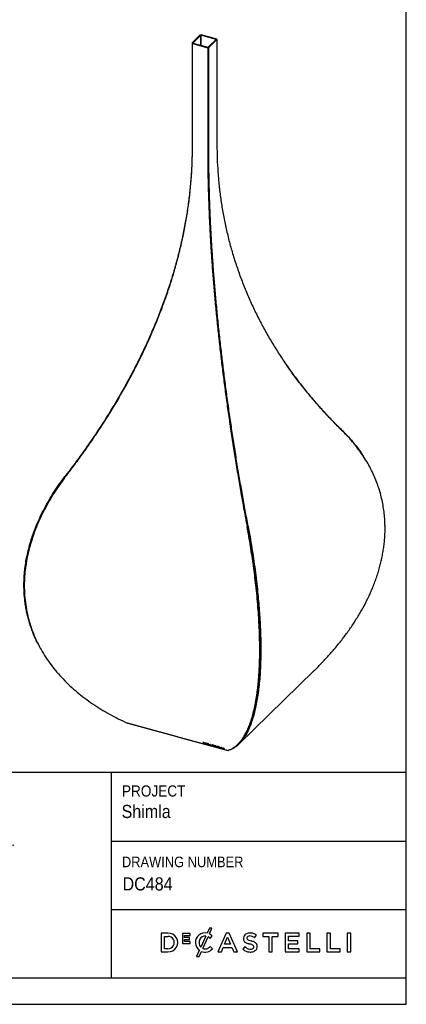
# Model space of a CAD drawing. Header units: millimetres. Extents: x 100 to 8276, y 196 to 5919.
# Tile 3 of 4: x 6813 to 8276, y 196 to 3922. Entities that reach past the tile are written whole.
import ezdxf

# ---------------------------------------------------------------- set-up
doc = ezdxf.new("R2010")
doc.units = ezdxf.units.MM
doc.header["$LTSCALE"] = 20
doc.linetypes.add('SLD-Solido', pattern=[0])
doc.layers.add('NOTE', color=3, linetype='SLD-Solido')
doc.layers.add('SCHIZZI', color=9, linetype='Continuous')
doc.styles.add('SLDTEXTSTYLE0', font='Gothic.ttf', dxfattribs={"width": 0.913})
doc.styles.add('SLDTEXTSTYLE1', font='romans__.ttf', dxfattribs={"width": 0.893})

msp = doc.modelspace()

# ---------------------------------------------------------------- linework, layer by layer
for p, q in [((7495.73, 3864.57), (7464.92, 3834.51)), ((7498.38, 3863.85), (7467.58, 3833.79)), ((7495.73, 3864.57), (7498.38, 3863.85)), ((7498.38, 3863.85), (7499.78, 3865.22)), ((7498.38, 3863.85), (7498.38, 3825.42)), ((7556.75, 3847.99), (7498.38, 3863.85)), ((7498.38, 3825.42), (7498.38, 3863.85)), ((7558.15, 3849.35), (7499.78, 3865.22)), ((7525.95, 3817.92), (7556.75, 3847.99)), ((7528.6, 3817.2), (7559.4, 3847.27)), ((7558.15, 3849.35), (7556.75, 3847.99)), ((7556.75, 3847.99), (7559.4, 3847.27)), ((7556.75, 3847.99), (7556.75, 3847.99)), ((7558.15, 3847.61), (7558.15, 3849.35)), ((7559.4, 3847.27), (7559.4, 3474.94)), ((7464.92, 3834.51), (7464.92, 3462.18)), ((7467.58, 3833.79), (7464.92, 3834.51)), ((7466.18, 3832.42), (7467.58, 3833.79)), ((7466.18, 3832.42), (7524.55, 3816.56)), ((7466.18, 3460.1), (7466.18, 3832.42)), ((7467.58, 3833.79), (7525.95, 3817.92)), ((7525.95, 3817.92), (7524.55, 3816.56)), ((7524.55, 3816.56), (7524.55, 3444.23)), ((7525.95, 3817.92), (7525.95, 3445.6)), ((7528.6, 3817.2), (7525.95, 3817.92)), ((7528.6, 3444.88), (7528.6, 3817.2)), ((8040.28, 2360.03), (8040.31, 2360)), ((8040.34, 2359.98), (8040.31, 2360)), ((6983.99, 2194.06), (6984.02, 2194.09)), ((6984.05, 2194.12), (6984.02, 2194.09)), ((6985.27, 2192), (6985.25, 2191.97)), ((6985.27, 2192), (6985.3, 2192.04)), ((7673.22, 2005.07), (7673.23, 2005.03)), ((7673.24, 2004.99), (7673.23, 2005.03)), ((7674.59, 2004.73), (7674.6, 2004.68)), ((7675.16, 2004.77), (7675.15, 2004.81)), ((7677.29, 2005.67), (7677.28, 2005.72)), ((7677.29, 2005.67), (7677.29, 2005.63)), ((8195.46, 2006.13), (8194.65, 2006.35)), ((6828.87, 1790.82), (6830.16, 1790.47)), ((6828.9, 1792.53), (6830.24, 1792.17)), ((6830.13, 1788.73), (6831.13, 1789.71)), ((7721.19, 1548.28), (7722.59, 1549.65)), ((7721.19, 1546.55), (7722.59, 1547.92)), ((7725.24, 1548.93), (7722.59, 1549.65)), ((7725.25, 1547.2), (7722.6, 1547.92)), ((7642.48, 1181.09), (7927.55, 1459.33)), ((7410.49, 1208.7), (7220.46, 1260.34)), ((7222.24, 1259.65), (7222.24, 1259.86)), ((7222.24, 1259.65), (7601.66, 1156.53)), ((7410.49, 1208.7), (7600.52, 1157.05)), ((7508.49, 1186.74), (7505.58, 1187.53)), ((7506.27, 1187.34), (7508.63, 1185.45)), ((7507.59, 1186.98), (7507.5, 1186.71)), ((7508.98, 1186.31), (7507.5, 1186.71)), ((7508.63, 1185.45), (7508.48, 1185.01)), ((7508.48, 1185.01), (7511.39, 1184.22)), ((7508.63, 1185.45), (7509.07, 1185.34)), ((7509.42, 1185.04), (7510.9, 1184.63)), ((7512.76, 1184.45), (7512.9, 1184.84)), ((7517.79, 1184.2), (7514.54, 1185.08)), ((7515.23, 1184.89), (7516.27, 1184.06)), ((7515.86, 1184.72), (7515.79, 1184.55)), ((7515.79, 1184.55), (7518.11, 1183.92)), ((7518.15, 1183.71), (7516.12, 1184.26)), ((7516.27, 1184.06), (7516.14, 1183.67)), ((7516.14, 1183.67), (7519.43, 1182.78)), ((7516.27, 1184.06), (7516.44, 1184.01)), ((7516.49, 1184.16), (7516.43, 1183.98)), ((7516.43, 1183.98), (7518.47, 1183.43)), ((7519.11, 1183.05), (7516.77, 1183.69)), ((7521.55, 1182.72), (7521.56, 1182.71)), ((7522.82, 1182.62), (7522.7, 1182.27)), ((7524.08, 1180.34), (7525.16, 1180.05)), ((7524.44, 1181.28), (7524.29, 1180.84)), ((7524.89, 1182.34), (7524.78, 1182.03)), ((7526.14, 1182.42), (7525.07, 1182.71)), ((7525.32, 1180.53), (7525.16, 1180.05)), ((7525.32, 1180.53), (7525.48, 1180.9)), ((7525.48, 1180.9), (7525.33, 1180.45)), ((7525.58, 1181.12), (7525.43, 1180.7)), ((7525.58, 1181.12), (7525.95, 1182)), ((7525.93, 1181.93), (7525.84, 1181.68)), ((7526.04, 1182.22), (7525.94, 1181.94)), ((7526.04, 1182.22), (7526.13, 1182.43)), ((7527.05, 1181.57), (7526.93, 1181.23)), ((7532.45, 1178.98), (7532.29, 1178.53)), ((7532.29, 1178.53), (7533.76, 1178.13)), ((7532.81, 1180.14), (7532.45, 1178.98)), ((7532.45, 1178.98), (7533.89, 1178.59)), ((7534.1, 1179.79), (7532.8, 1180.14)), ((7533.95, 1178.77), (7533.86, 1178.51)), ((7533.86, 1178.51), (7537.45, 1177.54)), ((7533.91, 1178.78), (7536.44, 1178.09)), ((7534.19, 1179.72), (7534.08, 1179.4)), ((7534.68, 1179.47), (7534.19, 1179.72)), ((7536.56, 1178.43), (7536.44, 1178.09)), ((7536.5, 1178.25), (7537.27, 1178.04)), ((7537.57, 1177.88), (7537.45, 1177.54)), ((7539.04, 1177.08), (7538.92, 1176.73)), ((7538.92, 1176.73), (7540.44, 1176.32)), ((7542.33, 1177.5), (7542.22, 1177.17)), ((7546.55, 1175.04), (7546.7, 1175.46)), ((7554.59, 1174.21), (7548.27, 1175.93)), ((7548.86, 1175.77), (7548.76, 1175.49)), ((7548.76, 1175.49), (7551.2, 1174.82)), ((7551.3, 1175.1), (7551.2, 1174.82)), ((7551.39, 1175.08), (7553.76, 1173.19)), ((7552.74, 1174.71), (7552.64, 1174.43)), ((7552.64, 1174.43), (7555.08, 1173.77)), ((7553.76, 1173.19), (7553.6, 1172.74)), ((7553.6, 1172.74), (7555.04, 1172.35)), ((7553.76, 1173.19), (7554.2, 1173.07)), ((7563.38, 1171.82), (7557.59, 1173.39)), ((7558.28, 1173.21), (7560.64, 1171.32)), ((7559.59, 1172.85), (7559.5, 1172.58)), ((7559.5, 1172.58), (7563.85, 1171.4)), ((7564.07, 1170.9), (7560.21, 1171.95)), ((7560.64, 1171.32), (7560.49, 1170.87)), ((7560.49, 1170.87), (7566.33, 1169.28)), ((7560.64, 1171.32), (7561.08, 1171.2)), ((7560.78, 1171.8), (7560.69, 1171.53)), ((7560.69, 1171.53), (7564.55, 1170.49)), ((7565.84, 1169.7), (7561.44, 1170.89)), ((7568.04, 1170.55), (7566.61, 1170.94)), ((7567.29, 1170.75), (7569.66, 1168.87)), ((7569.66, 1168.87), (7569.5, 1168.42)), ((7569.5, 1168.42), (7574.98, 1166.93)), ((7569.66, 1168.87), (7570.09, 1168.75)), ((7574.49, 1167.35), (7570.44, 1168.45)), ((7576.49, 1168.25), (7575.07, 1168.64)), ((7575.75, 1168.46), (7578.11, 1166.57)), ((7578.11, 1166.57), (7577.96, 1166.12)), ((7577.96, 1166.12), (7583.44, 1164.63)), ((7578.11, 1166.57), (7578.55, 1166.45)), ((7582.95, 1165.05), (7578.9, 1166.15)), ((7585.03, 1165.93), (7583.6, 1166.32)), ((7584.28, 1166.14), (7586.65, 1164.25)), ((7586.65, 1164.25), (7586.49, 1163.8)), ((7586.49, 1163.8), (7587.92, 1163.41)), ((7586.65, 1164.25), (7587.08, 1164.13)), ((7601.66, 1156.53), (7603.26, 1158.1)), ((7601.66, 1156.53), (7601.66, 1157.49)), ((7638.38, 1180.39), (7639.77, 1181.76))]:
    msp.add_line(p, q)
at = {"flags": 128}
for points in [[(7512.58, 1184.74), (7512.58, 1184.74), (7512.57, 1184.74), (7512.57, 1184.75), (7512.57, 1184.75), (7512.57, 1184.75), (7512.57, 1184.75), (7512.57, 1184.75), (7512.57, 1184.75)], [(7514.07, 1184.34), (7514.06, 1184.34), (7514.06, 1184.35), (7514.06, 1184.35), (7514.06, 1184.35), (7514.06, 1184.35), (7514.06, 1184.35), (7514.06, 1184.35), (7514.06, 1184.35)], [(7521.42, 1182.35), (7521.42, 1182.34), (7521.42, 1182.34), (7521.42, 1182.34), (7521.42, 1182.34), (7521.42, 1182.34), (7521.42, 1182.34), (7521.42, 1182.34), (7521.42, 1182.34)], [(7522.9, 1181.95), (7522.9, 1181.95), (7522.91, 1181.94), (7522.91, 1181.94), (7522.91, 1181.94), (7522.91, 1181.94), (7522.91, 1181.94), (7522.91, 1181.94), (7522.91, 1181.94)], [(7540.89, 1177.44), (7540.89, 1177.44), (7540.89, 1177.44), (7540.89, 1177.44), (7540.89, 1177.44), (7540.89, 1177.44), (7540.89, 1177.44), (7540.89, 1177.43), (7540.89, 1177.43)], [(7542.28, 1177.08), (7542.28, 1177.09), (7542.28, 1177.09), (7542.28, 1177.09), (7542.28, 1177.09), (7542.27, 1177.09), (7542.27, 1177.09), (7542.27, 1177.09), (7542.27, 1177.09)], [(7546.49, 1175.14), (7546.49, 1175.14), (7546.49, 1175.14), (7546.49, 1175.14), (7546.49, 1175.14), (7546.49, 1175.13), (7546.49, 1175.13), (7546.49, 1175.13), (7546.5, 1175.13)], [(7547.88, 1174.79), (7547.87, 1174.79), (7547.87, 1174.79), (7547.87, 1174.79), (7547.87, 1174.79), (7547.87, 1174.79), (7547.87, 1174.79), (7547.87, 1174.79), (7547.87, 1174.79)]]:
    msp.add_lwpolyline(points, dxfattribs=at)
for centre, radius, start, end in [((7635.76, 1334.05), 195.99, 228.38116, 229.50287), ((7637.19, 1333.66), 195.99, 228.57001, 229.31404), ((7645.34, 1332.35), 196.97, 228.39034, 229.0106), ((7646.62, 1332.48), 197.49, 228.51186, 228.63748), ((7645.95, 1331.72), 196.47, 228.75894, 228.8894), ((7649.27, 1332.24), 198, 228.39098, 228.51187), ((7648.32, 1331.55), 196.98, 228.63748, 228.75894), ((7647.96, 1330.7), 195.96, 228.8894, 229.01124), ((7679.69, 1323.86), 197.88, 228.38325, 228.57395), ((7680.63, 1321.49), 195.61, 228.57254, 229.50354), ((7682.07, 1321.1), 195.61, 228.57254, 229.50354), ((7686.01, 1322.15), 197.88, 228.38325, 228.57395), ((7687.77, 1319.91), 195.99, 228.38106, 229.50287), ((7689.83, 1320.24), 196.95, 228.56765, 228.8443), ((7688.59, 1318.82), 195.06, 229.02992, 229.31806), ((7694.81, 1319.77), 197.9, 228.38315, 228.56772), ((7693.07, 1318.48), 196.01, 228.84437, 229.03), ((7692.39, 1316.91), 194.13, 229.31814, 229.50496), ((7696.78, 1317.46), 195.99, 228.38116, 229.50287), ((7698.46, 1317.36), 196.37, 228.38182, 229.31349), ((7701.05, 1314.56), 194.13, 229.31492, 229.50496), ((7705.24, 1315.16), 195.99, 228.38116, 229.50287), ((7706.92, 1315.06), 196.37, 228.38182, 229.31349), ((7709.5, 1312.27), 194.13, 229.31492, 229.50496), ((7713.77, 1312.84), 195.99, 228.38106, 229.50287), ((7715.2, 1312.46), 195.99, 228.38106, 229.50287)]:
    msp.add_arc(centre, radius, start, end)
for centre, major_axis, ratio, start_param, end_param in [((7350.53, 2214.31), (971.77, 1621.82), 0.4435823, 4.8477638, 4.848824), ((7370.11, 2233.42), (1216.03, -118.7), 0.1652089, 5.4733549, 5.474415), ((7654.22, 1547.25), (981.43, 1631.33), 0.4402971, 1.683847, 1.6849072), ((7253.48, 2214.85), (1732.04, 465.19), 0.1757735, 4.418571, 4.4196311), ((7290.58, 2204.77), (1677.48, -1237.44), 0.2915915, 4.6525955, 4.6536557), ((8141.2, 1973.58), (1713.86, 471.21), 0.175688, 4.4157664, 4.4168266), ((8178.3, 1963.5), (1696.23, -1242.18), 0.2889483, 4.6530563, 4.6541164), ((8178.3, 1963.5), (1690.84, -1238.23), 0.2889483, 4.653483, 4.6540843), ((6882.09, 1757.1), (978.41, 1626.24), 0.4402653, 4.8466593, 4.8477229), ((6901.67, 1776.21), (1208.92, -126.75), 0.1600182, 5.4785017, 5.4795619), ((6882.09, 1757.1), (981.53, 1631.43), 0.4402653, 4.8466272, 4.8476874), ((7828.96, 2058.45), (312.06, 892.74), 0.0111915, 3.3268357, 3.3298999), ((7828.95, 2058.45), (312.11, 892.72), 0.0115164, 3.3315305, 3.3370868), ((7828.96, 2058.44), (312.04, 892.74), 0.0111062, 3.338571, 3.3410344), ((7830.03, 2058.15), (312.11, 892.72), 0.0115475, 3.3268617, 3.3293735), ((7830.04, 2058.15), (312.06, 892.74), 0.0111967, 3.3308371, 3.3366933), ((7830.04, 2058.15), (312, 892.75), 0.0108453, 3.3381961, 3.3410153), ((7859.69, 2050.09), (1171.46, -562.08), 0.7148976, 4.7707642, 4.7707969), ((7823.41, 2059.95), (390.77, 869.62), 0.376051, 3.3945733, 3.3958428), ((7861.85, 2049.51), (1177.12, -562.03), 0.7121713, 4.7678215, 4.7678511), ((7822.82, 2060.11), (478.8, 836.88), 0.569641, 3.4780147, 3.4780443), ((7855.04, 2051.36), (1102.65, -566.14), 0.7485232, 4.7990106, 4.8001281), ((7826.73, 2059.05), (421, 859.33), 0.4594111, 3.4181035, 3.4181361), ((7837.26, 2056.19), (309.42, 893.46), 0.005494, 2.9457692, 2.9551558), ((7838.87, 2055.75), (307.9, 893.87), 0.0151534, 2.9535611, 2.9557886), ((7838.81, 2055.77), (308.25, 893.77), 0.0129236, 2.94836, 2.9518877), ((7855.42, 2051.25), (86.09, 945.01), 0.781249, 2.810608, 2.8141357), ((7856.65, 2050.92), (94.55, 943.79), 0.773609, 2.8168772, 2.8169057), ((7856.94, 2050.84), (81.79, 945.6), 0.7849164, 2.8042716, 2.8136297), ((7855.21, 2051.31), (97.18, 943.4), 0.7711188, 2.8266254, 2.828853), ((7841.3, 2055.09), (383.74, 871.88), 0.3531238, 3.3828379, 3.3840672), ((7869.17, 2047.52), (1208.29, -562.4), 0.6973025, 4.7659265, 4.7659572), ((7872.92, 2046.5), (1312.09, -570.07), 0.6502651, 4.7431107, 4.7431403), ((7883.68, 2043.57), (1412.16, -583.92), 0.6091223, 4.7247739, 4.7248024), ((7844.96, 2054.1), (354.14, 880.92), 0.2378839, 3.3632811, 3.3645811), ((7884.3, 2043.41), (1342.67, -573.77), 0.6372398, 4.7326098, 4.7326375), ((7331.22, 2195.47), (-772.81, 1053.02), 0.4673811, 2.4396079, 2.4408275)]:
    msp.add_ellipse(centre, major_axis=major_axis, ratio=ratio, start_param=start_param, end_param=end_param)
for points, knots in [([(7559.4, 3474.89), (7559.29, 3457.65), (7559.06, 3423.18), (7560.95, 3371.84), (7564.49, 3320.7), (7569.84, 3269.82), (7576.97, 3219.25), (7585.93, 3168.74), (7596.76, 3118.36), (7609.48, 3068.16), (7624.01, 3018.48), (7640.33, 2969.35), (7658.43, 2920.84), (7678.23, 2873.05), (7699.71, 2826.04), (7722.81, 2779.82), (7747.54, 2734.35), (7773.87, 2689.65), (7801.76, 2645.77), (7831.29, 2602.51), (7862.45, 2559.93), (7895.24, 2518.04), (7929.43, 2477.07), (7965.04, 2437.05), (8001.89, 2397.89), (8027.49, 2372.65), (8040.28, 2360.03)], [0, 0, 0, 0, 0.03995231, 0.07991402, 0.11986639, 0.16015881, 0.20046078, 0.24075344, 0.28209598, 0.32344845, 0.36479143, 0.40648002, 0.44817819, 0.48986736, 0.53165668, 0.57345488, 0.61524485, 0.65733431, 0.69943197, 0.74152211, 0.78447006, 0.82742578, 0.87037444, 0.91358041, 0.95679337, 1, 1, 1, 1]), ([(7464.93, 3462.13), (7465.04, 3444.93), (7465.27, 3410.53), (7463.38, 3358.59), (7459.84, 3306.32), (7454.49, 3253.74), (7447.36, 3200.9), (7438.4, 3147.54), (7427.57, 3093.71), (7414.85, 3039.46), (7400.32, 2985.15), (7384, 2930.82), (7365.9, 2876.54), (7346.1, 2822.45), (7324.62, 2768.6), (7301.52, 2715.02), (7276.79, 2661.67), (7250.46, 2608.6), (7222.57, 2555.83), (7193.04, 2503.17), (7161.87, 2450.66), (7129.09, 2398.33), (7094.9, 2346.47), (7059.29, 2295.11), (7022.44, 2244.21), (6996.84, 2210.82), (6984.05, 2194.12)], [0, 0, 0, 0, 0.0399523, 0.079914, 0.1198664, 0.1601588, 0.2004608, 0.2407534, 0.282096, 0.3234485, 0.3647914, 0.40648, 0.4481782, 0.4898674, 0.5316567, 0.5734549, 0.6152448, 0.6573343, 0.699432, 0.7415221, 0.7844701, 0.8274258, 0.8703744, 0.9135804, 0.9567934, 1, 1, 1, 1]), ([(6985.3, 2192.04), (6997.29, 2207.68), (7021.29, 2238.96), (7055.93, 2286.58), (7089.6, 2334.79), (7122.15, 2383.62), (7153.55, 2433.05), (7183.89, 2483.26), (7213.08, 2534.24), (7241.05, 2585.97), (7267.66, 2638.26), (7292.84, 2691.06), (7316.53, 2744.36), (7338.58, 2797.84), (7358.95, 2851.48), (7377.62, 2905.22), (7394.66, 2959.31), (7410, 3013.71), (7423.6, 3068.38), (7435.49, 3123.59), (7445.58, 3179.32), (7453.78, 3235.49), (7460.03, 3291.73), (7464.21, 3347.98), (7466.51, 3404.21), (7466.29, 3441.43), (7466.18, 3460.04)], [0, 0, 0, 0, 0.040481, 0.0809672, 0.1214477, 0.1621356, 0.2028295, 0.2435169, 0.2849181, 0.3263264, 0.367727, 0.4094076, 0.4510962, 0.4927761, 0.5341225, 0.5754776, 0.6168234, 0.6585057, 0.7001976, 0.7418793, 0.7846878, 0.8275074, 0.8703156, 0.9135398, 0.9567759, 1, 1, 1, 1]), ([(7524.55, 3444.18), (7524.51, 3427.02), (7524.44, 3392.7), (7525.03, 3340.09), (7526.12, 3286.56), (7527.78, 3232.07), (7529.98, 3176.7), (7532.75, 3120.15), (7536.1, 3062.46), (7540.03, 3003.69), (7544.52, 2944.21), (7549.57, 2884.08), (7555.16, 2823.36), (7561.29, 2762.22), (7567.93, 2700.72), (7575.07, 2638.93), (7582.72, 2576.78), (7590.86, 2514.34), (7599.48, 2451.64), (7608.61, 2388.48), (7618.24, 2324.88), (7628.38, 2260.89), (7638.95, 2196.86), (7649.96, 2132.83), (7661.35, 2068.82), (7669.26, 2026.32), (7673.22, 2005.07)], [0, 0, 0, 0, 0.0399523, 0.079914, 0.1198664, 0.1601588, 0.2004608, 0.2407534, 0.282096, 0.3234485, 0.3647914, 0.40648, 0.4481782, 0.4898674, 0.5316567, 0.5734549, 0.6152448, 0.6573343, 0.699432, 0.7415221, 0.7844701, 0.8274258, 0.8703744, 0.9135804, 0.9567934, 1, 1, 1, 1]), ([(7525.95, 3445.57), (7525.91, 3428.41), (7525.84, 3394.07), (7526.43, 3341.44), (7527.52, 3287.89), (7529.18, 3233.37), (7531.39, 3177.97), (7534.17, 3121.4), (7537.52, 3063.7), (7541.46, 3004.9), (7545.96, 2945.39), (7551.02, 2885.24), (7556.63, 2824.49), (7562.76, 2763.35), (7569.41, 2701.87), (7576.56, 2640.1), (7584.22, 2577.99), (7592.37, 2515.58), (7601, 2452.92), (7610.14, 2389.79), (7619.79, 2326.22), (7629.93, 2262.27), (7640.52, 2198.28), (7651.54, 2134.29), (7662.95, 2070.31), (7670.87, 2027.84), (7674.83, 2006.6)], [0, 0, 0, 0, 0.03997158, 0.07995257, 0.11992421, 0.160236, 0.20055734, 0.24086937, 0.28223157, 0.32360371, 0.36496635, 0.4066747, 0.44839264, 0.49010157, 0.53187303, 0.57365335, 0.61542546, 0.65749636, 0.69957544, 0.74164703, 0.78457444, 0.82750962, 0.87043774, 0.91362261, 0.95681446, 1, 1, 1, 1]), ([(7674.24, 2006.49), (7670.54, 2026.41), (7663.14, 2066.25), (7652.45, 2126.23), (7642.07, 2186.45), (7632.03, 2246.89), (7622.34, 2307.52), (7612.98, 2368.55), (7603.98, 2429.95), (7595.35, 2491.66), (7587.14, 2553.44), (7579.37, 2615.23), (7572.07, 2676.98), (7565.27, 2738.32), (7558.99, 2799.19), (7553.23, 2859.55), (7547.98, 2919.68), (7543.26, 2979.51), (7539.07, 3038.98), (7535.4, 3098.39), (7532.3, 3157.68), (7529.77, 3216.73), (7527.84, 3275.17), (7526.55, 3332.87), (7525.85, 3389.88), (7525.92, 3427.01), (7525.95, 3445.57)], [0, 0, 0, 0, 0.04049924, 0.08100369, 0.12150242, 0.16220872, 0.20292098, 0.24362672, 0.28504688, 0.3264741, 0.36789363, 0.40959328, 0.45130099, 0.493, 0.53432988, 0.57566842, 0.61699773, 0.65866271, 0.7003373, 0.7420018, 0.78479043, 0.82759012, 0.87037842, 0.91358171, 0.9567968, 1, 1, 1, 1]), ([(7677.28, 2005.72), (7673.57, 2025.63), (7666.15, 2065.44), (7655.44, 2125.4), (7645.03, 2185.59), (7634.97, 2246), (7625.26, 2306.6), (7615.88, 2367.6), (7606.85, 2428.96), (7598.2, 2490.65), (7589.98, 2552.4), (7582.19, 2614.17), (7574.87, 2675.89), (7568.05, 2737.22), (7561.75, 2798.11), (7555.98, 2858.49), (7550.71, 2918.65), (7545.97, 2978.51), (7541.77, 3038.01), (7538.09, 3097.46), (7534.97, 3156.77), (7532.44, 3215.86), (7530.5, 3274.32), (7529.21, 3332.06), (7528.5, 3389.1), (7528.57, 3426.25), (7528.6, 3444.82)], [0, 0, 0, 0, 0.040481, 0.0809672, 0.1214477, 0.1621356, 0.2028295, 0.2435169, 0.2849181, 0.3263264, 0.367727, 0.4094076, 0.4510962, 0.4927761, 0.5341225, 0.5754776, 0.6168234, 0.6585057, 0.7001976, 0.7418793, 0.7846878, 0.8275074, 0.8703156, 0.9135398, 0.9567759, 1, 1, 1, 1]), ([(8039.03, 2362.11), (8027.04, 2373.93), (8003.04, 2397.57), (7968.4, 2434.16), (7934.73, 2471.65), (7902.17, 2510.11), (7870.79, 2549.55), (7841.33, 2588.76), (7823.02, 2615.27), (7814.24, 2627.99)], [0, 0, 0, 0, 0.1440415, 0.2881015, 0.4321412, 0.5769189, 0.7217179, 0.8664936, 1, 1, 1, 1]), ([(8039.08, 2362.06), (8047.02, 2353.83), (8062.89, 2337.37), (8084.66, 2311.07), (8101.45, 2288.98), (8110.19, 2275.18), (8112.87, 2270.95)], [0, 0, 0, 0, 0.2905449, 0.5812459, 0.8717594, 1, 1, 1, 1]), ([(8195.43, 2007.84), (8195.13, 2016.57), (8194.53, 2034.03), (8191.92, 2059.94), (8188.05, 2085.6), (8182.76, 2111.13), (8176.09, 2136.43), (8167.99, 2161.49), (8158.56, 2186.05), (8147.25, 2211.37), (8133.88, 2237.23), (8118.28, 2263.45), (8101.09, 2288.92), (8082.31, 2313.55), (8062.13, 2337.41), (8047.6, 2352.45), (8040.34, 2359.98)], [0, 0, 0, 0, 0.06445424, 0.12890868, 0.19390882, 0.25890943, 0.32558225, 0.39225582, 0.45947434, 0.52669381, 0.60478173, 0.68291797, 0.76101243, 0.84065868, 0.92034719, 1, 1, 1, 1]), ([(6828.9, 1792.53), (6829.2, 1801.36), (6829.8, 1819.01), (6832.41, 1845.75), (6836.28, 1872.64), (6841.57, 1899.86), (6848.24, 1927.28), (6856.34, 1954.91), (6865.77, 1982.48), (6877.08, 2011.41), (6890.45, 2041.53), (6906.05, 2072.71), (6923.24, 2103.65), (6942.02, 2134.26), (6962.2, 2164.55), (6976.73, 2184.22), (6983.99, 2194.06)], [0, 0, 0, 0, 0.0644542, 0.1289087, 0.1939088, 0.2589094, 0.3255822, 0.3922558, 0.4594743, 0.5266938, 0.6047817, 0.682918, 0.7610124, 0.8406587, 0.9203472, 1, 1, 1, 1]), ([(6985.25, 2191.97), (6977.33, 2181.23), (6961.5, 2159.76), (6939.64, 2126.56), (6919.37, 2092.79), (6900.65, 2057.93), (6883.68, 2022.09), (6869.35, 1986.99), (6857.68, 1953.35), (6848.39, 1921.31), (6840.84, 1888.87), (6835.2, 1856.12), (6831.38, 1823.15), (6830.56, 1801.35), (6830.16, 1790.45)], [0, 0, 0, 0, 0.08692095, 0.17383929, 0.26126966, 0.34771942, 0.43828263, 0.5288425, 0.60631038, 0.68382916, 0.76129192, 0.84084145, 0.92045299, 1, 1, 1, 1]), ([(7721.19, 1548.28), (7721.04, 1560.23), (7720.76, 1584.14), (7719.39, 1621.49), (7717.35, 1659.56), (7714.53, 1699.21), (7710.94, 1740.17), (7706.74, 1780.54), (7702.16, 1819.17), (7697.34, 1855.91), (7692.02, 1892.97), (7686.21, 1930.26), (7679.97, 1967.73), (7675.48, 1992.57), (7673.24, 2004.99)], [0, 0, 0, 0, 0.08603003, 0.17206083, 0.25890088, 0.3441042, 0.43538907, 0.5266771, 0.60476778, 0.68290678, 0.76100399, 0.84065305, 0.92034438, 1, 1, 1, 1]), ([(7674.6, 2004.68), (7677.06, 1991.13), (7681.98, 1964.02), (7688.75, 1923.12), (7695.09, 1881.84), (7700.9, 1840.23), (7706.14, 1798.45), (7710.52, 1758.81), (7714.1, 1721.39), (7716.97, 1686.24), (7719.29, 1651.3), (7721.03, 1616.75), (7722.21, 1582.61), (7722.46, 1560.63), (7722.59, 1549.65)], [0, 0, 0, 0, 0.0872143, 0.1744756, 0.2616805, 0.3509958, 0.4403749, 0.5296791, 0.6070168, 0.684405, 0.7617376, 0.8411388, 0.9206013, 1, 1, 1, 1]), ([(7722.59, 1549.65), (7722.44, 1561.58), (7722.16, 1585.44), (7720.81, 1622.72), (7718.78, 1660.72), (7715.98, 1700.29), (7712.41, 1741.18), (7708.25, 1781.44), (7703.71, 1819.92), (7698.95, 1856.46), (7693.7, 1893.33), (7687.96, 1930.42), (7681.8, 1967.7), (7677.37, 1992.42), (7675.16, 2004.77)], [0, 0, 0, 0, 0.086171, 0.1723429, 0.2593248, 0.3446682, 0.4360995, 0.5275339, 0.6054886, 0.6834912, 0.7614523, 0.8409521, 0.9204938, 1, 1, 1, 1]), ([(7677.29, 2005.63), (7679.74, 1992.06), (7684.65, 1964.89), (7691.4, 1923.91), (7697.73, 1882.53), (7703.53, 1840.84), (7708.76, 1798.97), (7713.14, 1759.2), (7716.73, 1721.62), (7719.6, 1686.28), (7721.94, 1651.15), (7723.68, 1616.4), (7724.86, 1582.07), (7725.11, 1559.97), (7725.24, 1548.93)], [0, 0, 0, 0, 0.0870774, 0.1742016, 0.2612696, 0.3504428, 0.4396797, 0.528842, 0.6063099, 0.6838288, 0.7612916, 0.8408413, 0.9204529, 1, 1, 1, 1]), ([(8194.13, 1960.03), (8194.39, 1963.88), (8194.9, 1971.6), (8195.34, 1983.14), (8195.56, 1994.66), (8195.49, 2002.31), (8195.46, 2006.13)], [0, 0, 0, 0, 0.2497486, 0.4995975, 0.7497482, 1, 1, 1, 1]), ([(7927.54, 1459.34), (7927.8, 1459.59), (7938.08, 1469.32), (7957.46, 1489.34), (7985.51, 1519.51), (8012.28, 1550.72), (8038, 1583.07), (8062.45, 1616.57), (8085.48, 1651.21), (8106.66, 1686.55), (8126.17, 1723.06), (8140.78, 1754.3), (8151.5, 1780.06), (8158.95, 1799.57), (8165.77, 1819.24), (8171.94, 1839.05), (8177.44, 1858.95), (8182.26, 1879.02), (8186.38, 1899.19), (8189.75, 1919.47), (8192.43, 1939.77), (8193.56, 1953.28), (8194.13, 1960.03)], [0, 0, 0, 0, 0.001771, 0.0694714, 0.1372817, 0.2054504, 0.2737515, 0.3437623, 0.4139427, 0.4844872, 0.5541715, 0.6273577, 0.664088, 0.7008182, 0.7378041, 0.7747898, 0.8119315, 0.8490731, 0.8867155, 0.9243577, 0.9621789, 1, 1, 1, 1]), ([(6830.2, 1745.13), (6829.94, 1748.91), (6829.43, 1756.46), (6828.99, 1767.86), (6828.77, 1779.31), (6828.84, 1786.98), (6828.87, 1790.82)], [0, 0, 0, 0, 0.2497486, 0.4995975, 0.7497482, 1, 1, 1, 1]), ([(6830.13, 1788.73), (6830.09, 1784.9), (6830.02, 1777.24), (6830.24, 1765.8), (6830.68, 1754.39), (6831.19, 1746.83), (6831.45, 1743.04)], [0, 0, 0, 0, 0.24974828, 0.49959712, 0.74974818, 1, 1, 1, 1]), ([(6886, 1552.86), (6884.3, 1555.89), (6879.56, 1564.33), (6872.87, 1578.76), (6865.36, 1595.87), (6858.56, 1613.37), (6852.38, 1631.22), (6846.89, 1649.37), (6842.07, 1667.9), (6837.95, 1686.76), (6834.58, 1705.97), (6831.9, 1725.42), (6830.77, 1738.56), (6830.2, 1745.13)], [0, 0, 0, 0, 0.0523237, 0.1457336, 0.2391431, 0.3332028, 0.4272622, 0.5217182, 0.6161739, 0.7119032, 0.8076322, 0.9038162, 1, 1, 1, 1]), ([(6831.45, 1743.04), (6832.59, 1731.15), (6834.87, 1707.35), (6841.51, 1672.38), (6850.44, 1638.32), (6860.68, 1608.42), (6871.34, 1582.53), (6881.86, 1560.2), (6895.03, 1535.48), (6911.35, 1508.69), (6931.37, 1480.18), (6953.13, 1452.99), (6976.88, 1426.69), (7002.51, 1401.42), (7029.98, 1377.23), (7058.72, 1354.5), (7088.59, 1333.2), (7119.78, 1313.1), (7152.22, 1294.24), (7185.77, 1276.49), (7208.9, 1265.72), (7220.46, 1260.34)], [0, 0, 0, 0, 0.054287, 0.1085749, 0.1633985, 0.2171332, 0.2556245, 0.2941326, 0.3326256, 0.386876, 0.4411284, 0.495758, 0.5496031, 0.6061712, 0.6627411, 0.718527, 0.7743399, 0.8301307, 0.8867452, 0.9433817, 1, 1, 1, 1]), ([(7720.78, 1501.34), (7720.86, 1505.02), (7721.02, 1512.39), (7721.16, 1523.64), (7721.23, 1535.01), (7721.21, 1542.7), (7721.19, 1546.55)], [0, 0, 0, 0, 0.2497486, 0.4995975, 0.7497482, 1, 1, 1, 1]), ([(7722.19, 1502.82), (7722.27, 1506.5), (7722.42, 1513.85), (7722.56, 1525.06), (7722.63, 1536.4), (7722.61, 1544.08), (7722.59, 1547.92)], [0, 0, 0, 0, 0.2497491, 0.4995983, 0.7497487, 1, 1, 1, 1]), ([(7722.6, 1547.92), (7722.61, 1544.09), (7722.63, 1536.42), (7722.56, 1525.09), (7722.42, 1513.87), (7722.27, 1506.51), (7722.19, 1502.82)], [0, 0, 0, 0, 0.2497488, 0.4995979, 0.7497487, 1, 1, 1, 1]), ([(7725.25, 1547.2), (7725.26, 1543.36), (7725.28, 1535.67), (7725.21, 1524.31), (7725.08, 1513.06), (7724.92, 1505.68), (7724.84, 1501.99)], [0, 0, 0, 0, 0.2497483, 0.4995971, 0.7497482, 1, 1, 1, 1]), ([(7600.52, 1157.05), (7603.83, 1158.21), (7610.45, 1160.54), (7620.1, 1165.75), (7629.52, 1172.31), (7638.71, 1180.41), (7647.64, 1190.11), (7656.28, 1201.52), (7664.57, 1214.64), (7672.52, 1229.66), (7680.07, 1246.67), (7687.19, 1265.78), (7693.74, 1286.84), (7699.77, 1310.19), (7704.29, 1331.58), (7707.61, 1350.11), (7709.91, 1364.61), (7712.02, 1379.67), (7713.93, 1395.32), (7715.62, 1411.52), (7717.12, 1428.33), (7718.39, 1445.73), (7719.43, 1463.74), (7720.26, 1482.23), (7720.61, 1494.97), (7720.78, 1501.34)], [0, 0, 0, 0, 0.0524278, 0.1048548, 0.157541, 0.2102263, 0.2637892, 0.317439, 0.3713724, 0.4254105, 0.4808013, 0.5363262, 0.5921393, 0.6472717, 0.7051748, 0.7342349, 0.7632949, 0.7925572, 0.8218194, 0.851205, 0.8805904, 0.9103721, 0.9401538, 0.9700769, 1, 1, 1, 1]), ([(7724.84, 1501.99), (7724.49, 1490.46), (7723.78, 1467.4), (7721.72, 1434.81), (7718.92, 1403.44), (7715.29, 1373.63), (7710.87, 1345.44), (7705.79, 1319.58), (7700.12, 1296.01), (7693.93, 1274.63), (7687.13, 1254.98), (7679.75, 1237.1), (7671.82, 1220.99), (7663.41, 1206.74), (7654.58, 1194.3), (7645.34, 1183.63), (7635.7, 1174.63), (7625.67, 1167.31), (7615.3, 1161.5), (7608.14, 1158.96), (7604.57, 1157.7)], [0, 0, 0, 0, 0.0544469, 0.1089489, 0.1633995, 0.2197848, 0.2762253, 0.3326179, 0.3869801, 0.4413831, 0.4957519, 0.5514, 0.6070827, 0.6627369, 0.7185236, 0.7743371, 0.8301286, 0.8867438, 0.943381, 1, 1, 1, 1]), ([(7640.13, 1182.18), (7640.43, 1182.45), (7643.8, 1185.45), (7649.94, 1192.62), (7658.5, 1203.91), (7666.68, 1217.08), (7674.54, 1232.1), (7682.01, 1249.12), (7689.05, 1268.24), (7695.53, 1289.3), (7701.49, 1312.65), (7705.95, 1334.02), (7709.23, 1352.54), (7711.5, 1367), (7713.57, 1382), (7715.45, 1397.56), (7717.12, 1413.65), (7718.58, 1430.35), (7719.83, 1447.62), (7720.86, 1465.5), (7721.67, 1483.86), (7722.02, 1496.5), (7722.19, 1502.82)], [0, 0, 0, 0, 0.0067327, 0.0741772, 0.1417313, 0.2096426, 0.2776857, 0.3474622, 0.4174079, 0.4877167, 0.5571674, 0.6301104, 0.6667187, 0.7033268, 0.7400071, 0.7766873, 0.8135206, 0.8503536, 0.8876777, 0.9250017, 0.9625009, 1, 1, 1, 1]), ([(7514.06, 1184.35), (7513.86, 1184.5), (7513.45, 1184.81), (7512.37, 1185.36), (7511.1, 1185.9), (7509.76, 1186.37), (7508.91, 1186.62), (7508.49, 1186.74)], [0, 0, 0, 0, 0.2066027, 0.4138839, 0.6080506, 0.8070051, 1, 1, 1, 1]), ([(7512.57, 1184.75), (7512.43, 1184.86), (7512.14, 1185.07), (7511.38, 1185.46), (7510.51, 1185.82), (7509.69, 1186.1), (7509.2, 1186.24), (7508.98, 1186.31)], [0, 0, 0, 0, 0.22496202, 0.45125334, 0.64829789, 0.84130592, 1, 1, 1, 1]), ([(7510.9, 1184.63), (7511.22, 1184.55), (7511.81, 1184.4), (7512.45, 1184.33), (7512.77, 1184.37), (7512.8, 1184.53), (7512.65, 1184.67), (7512.58, 1184.74)], [0, 0, 0, 0, 0.2410567, 0.4434993, 0.6464994, 0.8373799, 1, 1, 1, 1]), ([(7511.39, 1184.22), (7511.89, 1184.09), (7512.9, 1183.83), (7513.94, 1183.72), (7514.39, 1183.84), (7514.34, 1184.08), (7514.14, 1184.28), (7514.07, 1184.34)], [0, 0, 0, 0, 0.245351, 0.492186, 0.7037658, 0.8983755, 1, 1, 1, 1]), ([(7512.87, 1184.86), (7512.89, 1184.86), (7512.96, 1184.91), (7512.82, 1185.02), (7512.71, 1185.12)], [0, 0, 0, 0, 0.1749963, 1, 1, 1, 1]), ([(7512.95, 1184.34), (7513.05, 1184.32), (7513.65, 1184.17), (7513.95, 1184.19), (7514.2, 1184.21)], [0, 0, 0, 0, 0.1630954, 1, 1, 1, 1]), ([(7524.89, 1182.29), (7524.72, 1182.34), (7524.47, 1182.42), (7524.19, 1182.5), (7524.05, 1182.54), (7523.98, 1182.56), (7523.95, 1182.57), (7523.93, 1182.57), (7523.87, 1182.59), (7523.67, 1182.64), (7523.03, 1182.8), (7522.11, 1182.98), (7521.34, 1182.99), (7521.05, 1182.81), (7521.18, 1182.56), (7521.37, 1182.38), (7521.42, 1182.35)], [0, 0, 0, 0, 0.0659219, 0.098846, 0.1153045, 0.1235334, 0.1276478, 0.1286764, 0.1327908, 0.1492497, 0.2151776, 0.4045855, 0.5919747, 0.7696921, 0.9490881, 1, 1, 1, 1]), ([(7521.42, 1182.34), (7521.57, 1182.23), (7521.91, 1181.96), (7522.85, 1181.44), (7523.79, 1181.04), (7524.29, 1180.84)], [0, 0, 0, 0, 0.2587945, 0.6140875, 1, 1, 1, 1]), ([(7521.56, 1182.71), (7521.72, 1182.59), (7522.05, 1182.36), (7522.62, 1182.07), (7522.9, 1181.93)], [0, 0, 0, 0, 0.51462, 1, 1, 1, 1]), ([(7524.78, 1182.03), (7524.68, 1182.06), (7524.56, 1182.1), (7524.44, 1182.13), (7524.42, 1182.14), (7524.41, 1182.14), (7524.41, 1182.14), (7524.39, 1182.14), (7524.32, 1182.16), (7524.06, 1182.23), (7523.58, 1182.34), (7523.05, 1182.4), (7522.72, 1182.35), (7522.66, 1182.2), (7522.82, 1182.03), (7522.9, 1181.95)], [0, 0, 0, 0, 0.0695513, 0.0782352, 0.080406, 0.0814915, 0.0820342, 0.0842051, 0.0928889, 0.1276383, 0.2676685, 0.4478141, 0.6280451, 0.8150575, 1, 1, 1, 1]), ([(7523.58, 1182.66), (7523.36, 1182.69), (7522.95, 1182.74), (7522.88, 1182.65), (7522.85, 1182.61)], [0, 0, 0, 0, 0.5197505, 1, 1, 1, 1]), ([(7522.91, 1181.94), (7523, 1181.87), (7523.22, 1181.7), (7523.73, 1181.4), (7524.21, 1181.18), (7524.4, 1181.1)], [0, 0, 0, 0, 0.2768228, 0.7241242, 1, 1, 1, 1]), ([(7525.33, 1180.45), (7525.65, 1180.35), (7526.12, 1180.19), (7527.16, 1179.89), (7528.31, 1179.61), (7529.13, 1179.53), (7529.42, 1179.56), (7529.5, 1179.56)], [0, 0, 0, 0, 0.1782257, 0.2669138, 0.6041243, 0.8866568, 1, 1, 1, 1]), ([(7528.23, 1180.11), (7528.02, 1180.11), (7527.66, 1180.1), (7526.77, 1180.29), (7526.02, 1180.5), (7525.57, 1180.65), (7525.43, 1180.7)], [0, 0, 0, 0, 0.3608947, 0.6241875, 0.8866606, 1, 1, 1, 1]), ([(7525.84, 1181.68), (7525.94, 1181.64), (7526.14, 1181.56), (7526.49, 1181.42), (7526.74, 1181.31), (7526.89, 1181.25)], [0, 0, 0, 0, 0.2777884, 0.5555066, 1, 1, 1, 1]), ([(7527.42, 1181.35), (7527.29, 1181.4), (7527.02, 1181.52), (7526.53, 1181.72), (7526.17, 1181.85), (7525.94, 1181.94)], [0, 0, 0, 0, 0.2800226, 0.560181, 1, 1, 1, 1]), ([(7545.89, 1176.37), (7545.36, 1176.58), (7544.58, 1176.89), (7543.26, 1177.31), (7542.2, 1177.61), (7541.28, 1177.78), (7540.8, 1177.78), (7540.68, 1177.65), (7540.82, 1177.51), (7540.89, 1177.44)], [0, 0, 0, 0, 0.2170448, 0.3224512, 0.5352793, 0.6639166, 0.7935147, 0.9042632, 1, 1, 1, 1]), ([(7540.89, 1177.43), (7541, 1177.35), (7541.19, 1177.2), (7541.68, 1176.94), (7542.39, 1176.64), (7543.3, 1176.31), (7544, 1176.08), (7544.36, 1175.97)], [0, 0, 0, 0, 0.190529, 0.3372841, 0.4839737, 0.7404293, 1, 1, 1, 1]), ([(7541.01, 1177.77), (7541.12, 1177.69), (7541.31, 1177.55), (7541.75, 1177.33), (7542.07, 1177.2), (7542.18, 1177.16)], [0, 0, 0, 0, 0.43462, 0.8069124, 1, 1, 1, 1]), ([(7542.27, 1177.09), (7542.25, 1177.12), (7542.2, 1177.17), (7542.25, 1177.21), (7542.39, 1177.21), (7542.71, 1177.16), (7543.33, 1177.01), (7544.32, 1176.7), (7545.09, 1176.4), (7545.52, 1176.23)], [0, 0, 0, 0, 0.0650501, 0.1302426, 0.1938578, 0.2922935, 0.4425486, 0.6828341, 1, 1, 1, 1]), ([(7542.26, 1176.07), (7542.84, 1175.84), (7544, 1175.38), (7545.65, 1174.87), (7546.88, 1174.55), (7547.62, 1174.44), (7547.99, 1174.45), (7548.09, 1174.57), (7547.95, 1174.71), (7547.88, 1174.79)], [0, 0, 0, 0, 0.2210291, 0.4386181, 0.6029564, 0.715317, 0.8101012, 0.9051103, 1, 1, 1, 1]), ([(7544.51, 1176.21), (7544.15, 1176.33), (7543.6, 1176.51), (7542.95, 1176.74), (7542.6, 1176.89), (7542.39, 1177), (7542.32, 1177.06), (7542.28, 1177.08)], [0, 0, 0, 0, 0.4351355, 0.6693566, 0.7786526, 0.8891016, 1, 1, 1, 1]), ([(7546.5, 1175.13), (7546.52, 1175.1), (7546.57, 1175.05), (7546.53, 1175.01), (7546.37, 1175.01), (7546.03, 1175.06), (7545.32, 1175.24), (7544.31, 1175.55), (7543.39, 1175.9), (7542.89, 1176.11), (7542.74, 1176.17)], [0, 0, 0, 0, 0.0603664, 0.1209096, 0.1792922, 0.2708684, 0.417382, 0.6632986, 0.9045222, 1, 1, 1, 1]), ([(7544.36, 1175.97), (7544.64, 1175.88), (7545.14, 1175.72), (7545.78, 1175.5), (7546.19, 1175.32), (7546.39, 1175.21), (7546.46, 1175.16), (7546.49, 1175.14)], [0, 0, 0, 0, 0.3601063, 0.642999, 0.7953968, 0.9003033, 1, 1, 1, 1]), ([(7547.87, 1174.79), (7547.77, 1174.87), (7547.59, 1175.01), (7547.09, 1175.27), (7546.37, 1175.58), (7545.48, 1175.9), (7544.81, 1176.12), (7544.51, 1176.21)], [0, 0, 0, 0, 0.1817876, 0.3355975, 0.4890311, 0.7711781, 1, 1, 1, 1]), ([(7546.5, 1175.15), (7546.57, 1175.13), (7547.15, 1174.97), (7547.53, 1174.93), (7547.86, 1174.89)], [0, 0, 0, 0, 0.1233673, 1, 1, 1, 1])]:
    msp.add_open_spline(points, degree=3, knots=knots)
for points in [[(8039.06, 2362.08), (8039.05, 2362.09), (8039.04, 2362.1), (8039.03, 2362.11)], [(8039.06, 2362.08), (8039.07, 2362.08), (8039.08, 2362.07), (8039.08, 2362.06)]]:
    msp.add_open_spline(points, degree=3)
at = {"layer": 'SCHIZZI', "color": 7}
for p, q in [((8275.89, 196.2), (8275.5, 5919.33)), ((5235.98, 1074.11), (8275.83, 1074.11)), ((7158.67, 1074.11), (7158.67, 295.91)), ((7158.67, 813.26), (8275.84, 813.26)), ((7158.67, 554.73), (8275.87, 554.73)), ((7373.95, 465.17), (7347.67, 465.17)), ((7347.67, 465.17), (7347.67, 394.92)), ((7360.59, 406.75), (7360.59, 453.34)), ((7360.59, 453.34), (7373.95, 453.34)), ((7457.81, 464.69), (7428.41, 464.69)), ((7428.41, 464.69), (7428.41, 425.71)), ((7436.93, 449.16), (7436.93, 457.06)), ((7436.93, 457.06), (7457.81, 457.06)), ((7455.3, 449.16), (7436.93, 449.16)), ((7455.3, 441.53), (7455.3, 449.16)), ((7457.81, 457.06), (7457.81, 464.69)), ((7517.1, 454.2), (7498.01, 412.32)), ((7505.46, 407.27), (7525.57, 451.41)), ((7530.74, 483.84), (7522.29, 465.27)), ((7540.48, 483.84), (7530.74, 483.84)), ((7530.81, 462.59), (7540.48, 483.84)), ((7533.3, 445.64), (7541.61, 455.21)), ((7541.61, 455.21), (7541.37, 455.44)), ((7593.76, 465.67), (7562.86, 394.92)), ((7588.06, 423.25), (7599.45, 449.83)), ((7605.54, 465.67), (7593.76, 465.67)), ((7599.45, 449.83), (7610.95, 423.25)), ((7605.63, 465.45), (7605.54, 465.67)), ((7636.45, 394.92), (7605.63, 465.45)), ((7701.87, 447.55), (7708.83, 457.35)), ((7790.49, 465.17), (7733.35, 465.17)), ((7733.35, 465.17), (7733.35, 453.15)), ((7733.35, 453.15), (7755.41, 453.15)), ((7755.41, 453.15), (7755.41, 394.92)), ((7768.43, 394.92), (7768.43, 453.15)), ((7768.43, 453.15), (7790.49, 453.15)), ((7790.49, 453.15), (7790.49, 465.17)), ((7869.87, 465.18), (7817.6, 465.18)), ((7817.6, 465.18), (7817.6, 394.92)), ((7830.53, 436.16), (7830.53, 453.54)), ((7830.53, 453.54), (7869.87, 453.54)), ((7869.87, 453.54), (7869.87, 465.18)), ((7912, 465.17), (7899.08, 465.17)), ((7899.08, 465.17), (7899.08, 394.92)), ((7912, 406.75), (7912, 465.17)), ((7988.41, 465.17), (7975.49, 465.17)), ((7975.49, 465.17), (7975.49, 394.92)), ((7988.41, 406.75), (7988.41, 465.17)), ((8052.59, 465.18), (8052.59, 394.92)), ((8065.51, 465.18), (8052.59, 465.18)), ((8065.51, 394.92), (8065.51, 465.18)), ((7428.41, 425.71), (7458.08, 425.71)), ((7436.93, 441.53), (7455.3, 441.53)), ((7436.93, 433.34), (7436.93, 441.53)), ((7458.08, 433.34), (7436.93, 433.34)), ((7458.08, 425.71), (7458.08, 433.34)), ((7477.69, 429.71), (7477.69, 429.85)), ((7542.11, 406.41), (7533.79, 414.83)), ((7576.13, 394.92), (7583.29, 411.71)), ((7583.29, 411.71), (7615.72, 411.71)), ((7610.95, 423.25), (7588.06, 423.25)), ((7615.72, 411.71), (7622.77, 394.92)), ((7664.47, 414.48), (7656.68, 405.22)), ((7865.4, 436.16), (7830.53, 436.16)), ((7830.53, 424.54), (7865.4, 424.54)), ((7830.53, 406.55), (7830.53, 424.54)), ((7865.4, 424.54), (7865.4, 436.16)), ((7347.67, 394.92), (7373.95, 394.92)), ((7373.95, 406.75), (7360.59, 406.75)), ((7492.48, 400.21), (7481.97, 377.11)), ((7481.97, 377.11), (7491.73, 377.11)), ((7491.73, 377.11), (7500.36, 396.05)), ((7541.87, 406.16), (7542.11, 406.41)), ((7562.86, 394.92), (7576.13, 394.92)), ((7622.77, 394.92), (7636.45, 394.92)), ((7755.41, 394.92), (7768.43, 394.92)), ((7817.6, 394.92), (7870.37, 394.92)), ((7870.37, 406.55), (7830.53, 406.55)), ((7870.37, 394.92), (7870.37, 406.55)), ((7899.08, 394.92), (7948.56, 394.92)), ((7948.56, 406.75), (7912, 406.75)), ((7948.56, 394.92), (7948.56, 406.75)), ((7975.49, 394.92), (8024.97, 394.92)), ((8024.97, 406.75), (7988.41, 406.75)), ((8024.97, 394.92), (8024.97, 406.75)), ((8052.59, 394.92), (8065.51, 394.92)), ((5235.98, 295.91), (8275.88, 295.91)), ((100, 196.2), (8275.89, 196.2))]:
    msp.add_line(p, q, dxfattribs=at)
for centre, radius, start, end in [((7375.85, 430.05), 35.18, 266.90157, 93.09843), ((7374.45, 430.05), 23.3, 268.76628, 91.23372), ((7513.72, 430.27), 36.04, 76.24523, 180.89091), ((7513.68, 432.48), 21.99, 81.04863, 153.58432), ((7507.81, 419.5), 36.52, 45.72598, 60.90731), ((7515.15, 428.09), 37.89, 45.71394, 65.58709), ((7681.96, 445.18), 22.65, 162.43966, 192.31941), ((7678.89, 445.51), 19.62, 114.63446, 160.64301), ((7683.09, 436.34), 29.7, 89.50788, 114.63446), ((7679.9, 446.6), 7.8, 146.85935, 193.31029), ((7681.31, 444.27), 10.32, 98.98092, 140.32353), ((7683.31, 431.57), 23.18, 77.54474, 98.98092), ((7683.64, 424.01), 42.03, 72.44471, 90.39732), ((7680.22, 420.57), 34.6, 51.25781, 76.47292), ((7681.93, 422.39), 44.11, 52.42183, 70.96437), ((7514.51, 429.71), 36.82, 180, 233.25786), ((7518.12, 430.27), 26.96, 153.58432, 221.73663), ((7511.56, 435.47), 30.33, 287.21436, 317.11848), ((7674.59, 443.16), 15.02, 190.78984, 232.66765), ((7687.79, 438.61), 33.55, 225.98856, 252.68232), ((7682.39, 453.38), 27.87, 232.66765, 251.27083), ((7678.65, 446.3), 6.52, 193.31029, 230.56735), ((7695.22, 485.88), 62.8, 249.70068, 255.51463), ((7684.69, 454.51), 16.71, 232.44778, 252.59774), ((7671.19, 392.84), 33.3, 73.32325, 75.51463), ((7705.91, 512.83), 78.75, 250.55867, 257.31246), ((7691.33, 464.25), 40.9, 254.99999, 258.29329), ((7671.24, 367.29), 58.11, 70.27129, 78.29329), ((7677.84, 384.91), 52.21, 64.63254, 78.09895), ((7684.07, 401.96), 21.15, 58.43436, 71.28416), ((7691.61, 413.94), 6.99, 27.46177, 59.71525), ((7691.41, 413.55), 7.04, 309.48388, 346.59381), ((7690.04, 413.88), 8.44, 346.59381, 22.92671), ((7693.1, 414.61), 18.87, 28.77124, 67.85987), ((7688.25, 415.18), 23.02, 338.409, 21.69569), ((7513.73, 431.44), 37.84, 249.30365, 318.58458), ((7514.13, 429.03), 23.42, 248.28377, 285.8766), ((7685.56, 436.94), 42.91, 227.67997, 255.77334), ((7686.04, 438.83), 44.86, 255.77334, 272.44794), ((7686.18, 433.45), 28.14, 252.68232, 275.6739), ((7687.2, 423.55), 29.54, 271.47111, 299.92604), ((7687.89, 418.51), 13.11, 274.6813, 307.58878), ((7692.86, 413.71), 18.19, 299.92604, 337.37946)]:
    msp.add_arc(centre, radius, start, end, dxfattribs=at)

# ---------------------------------------------------------------- texts
at = {"layer": 'NOTE', "color": 7, "attachment_point": 1}
for s, insert, char_height, style in [('PROJECT', (7199.57, 1024.74), 42.209, 'SLDTEXTSTYLE0'), ('Shimla', (7198.25, 950.93), 49.853, 'SLDTEXTSTYLE0'), ('THE ATTENTION OF THE CONSULTANT PRIOR TO THE EXECUTION OF THE WORK.', (5284.06, 829.4), 31.9059, 'SLDTEXTSTYLE1'), ('DRAWING NUMBER', (7199.57, 754.97), 39.8824, 'SLDTEXTSTYLE0'), (' DC484', (7185.01, 676.79), 49.853, 'SLDTEXTSTYLE0'), ('4.0 ALL DIMENSIONS ARE TO BE VERIFIED ON-SITE PRIOR TO THE EXECUTION ', (5284.06, 632.43), 31.9059, 'SLDTEXTSTYLE1'), ('5.0 THIS DRAWING SHOULD BE READ IN CONJUNCTION WITH OTHER RELEVANT ', (5284.06, 484.69), 31.9059, 'SLDTEXTSTYLE1')]:
    msp.add_mtext(s, dxfattribs=dict(at, insert=insert, char_height=char_height, style=style))

doc.saveas('drawing.dxf')
